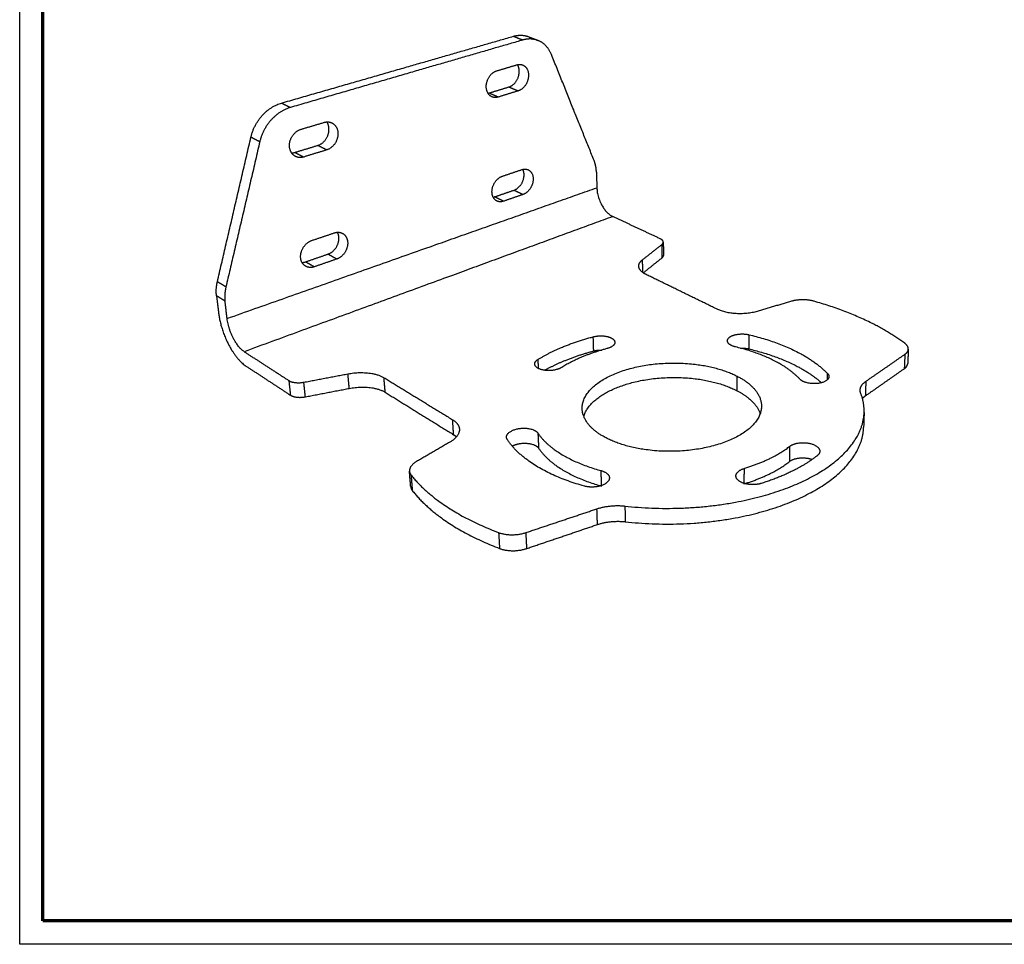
# Model space of a CAD drawing. Header units: millimetres. Extents: x 18103 to 19103, y -4769 to -3769.
# Tile 1 of 7: x 18103 to 18737, y -4769 to -4174. Entities that reach past the tile are written whole.
import ezdxf

# ---------------------------------------------------------------- set-up
doc = ezdxf.new("R2010")
doc.units = ezdxf.units.MM
doc.layers.add('ROXX NEO mini i_Mount 90°', color=7, linetype='Continuous', true_color=0x000000)

msp = doc.modelspace()

# ---------------------------------------------------------------- linework, layer by layer
at = {"layer": 'ROXX NEO mini i_Mount 90°', "color": 18, "true_color": 0x000000}
for p, q in [((18103.31, -4769.19), (18103.31, -3769.19)), ((19103.31, -4769.19), (18103.31, -4769.19))]:
    msp.add_line(p, q, dxfattribs=at)
at = {"layer": 'ROXX NEO mini i_Mount 90°', "color": 18, "lineweight": 70, "true_color": 0x000000}
for p, q in [((18118.31, -4754.19), (18118.31, -3784.19)), ((19088.31, -4754.19), (18118.31, -4754.19))]:
    msp.add_line(p, q, dxfattribs=at)
at = {"layer": 'ROXX NEO mini i_Mount 90°', "color": 18, "true_color": 0x000000}
for points, weights in [([(18271.87, -4227.87), (18349.57, -4205.51), (18421.22, -4184.89)], [771.130758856, 803.657774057, 836.184789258]), ([(18271.87, -4227.87), (18349.57, -4205.51), (18421.22, -4184.89)], [771.130758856, 803.657774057, 836.184789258]), ([(18421.22, -4184.89), (18426.41, -4183.39), (18431.01, -4185.22)], [836.184789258, 809.773094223, 841.679134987]), ([(18421.22, -4184.89), (18426.41, -4183.39), (18431.01, -4185.22)], [836.184789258, 809.773094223, 841.679134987]), ([(18431.01, -4185.22), (18434.01, -4186.41), (18437.03, -4187.61)], [730.612182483, 728.907958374, 727.203734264]), ([(18431.01, -4185.22), (18434.01, -4186.41), (18437.03, -4187.61)], [730.612182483, 728.907958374, 727.203734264]), ([(18445.63, -4196.67), (18442.93, -4189.96), (18437.03, -4187.61)], [845.031922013, 794.755474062, 837.752537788]), ([(18445.63, -4196.67), (18442.93, -4189.96), (18437.03, -4187.61)], [845.031922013, 794.755474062, 837.752537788]), ([(18473.1, -4264.9), (18459.65, -4231.49), (18445.63, -4196.67)], [880.675510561, 862.853716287, 845.031922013]), ([(18473.1, -4264.9), (18459.65, -4231.49), (18445.63, -4196.67)], [880.675510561, 862.853716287, 845.031922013]), ([(18410.44, -4207.13), (18416.95, -4205.18), (18423.42, -4203.25)], [828.325169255, 831.365851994, 834.406534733]), ([(18410.44, -4207.13), (18416.95, -4205.18), (18423.42, -4203.25)], [828.325169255, 831.365851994, 834.406534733]), ([(18423.42, -4203.25), (18425.4, -4202.66), (18427.15, -4203.38)], [834.406534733, 804.364352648, 836.504274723]), ([(18423.42, -4203.25), (18425.4, -4202.66), (18427.15, -4203.38)], [834.406534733, 804.364352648, 836.504274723]), ([(18405.39, -4221.44), (18411.85, -4219.46), (18418.27, -4217.5)], [837.194275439, 840.234958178, 843.275640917]), ([(18405.39, -4221.44), (18411.85, -4219.46), (18418.27, -4217.5)], [837.194275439, 840.234958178, 843.275640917]), ([(18404.82, -4221.59), (18405.1, -4221.53), (18405.39, -4221.44)], [828.665418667, 832.265003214, 837.194275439]), ([(18404.82, -4221.59), (18405.1, -4221.53), (18405.39, -4221.44)], [828.665418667, 832.265003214, 837.194275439]), ([(18252.2, -4249.76), (18256.25, -4232.36), (18271.87, -4227.87)], [766.91821672, 631.889292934, 771.130758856]), ([(18252.2, -4249.76), (18256.25, -4232.36), (18271.87, -4227.87)], [766.91821672, 631.889292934, 771.130758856]), ([(18284.41, -4244.75), (18291.88, -4242.52), (18299.29, -4240.31)], [773.592879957, 776.633562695, 779.674245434]), ([(18284.41, -4244.75), (18291.88, -4242.52), (18299.29, -4240.31)], [773.592879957, 776.633562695, 779.674245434]), ([(18299.29, -4240.31), (18301.99, -4239.5), (18304.3, -4240.63)], [779.674245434, 740.803329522, 782.172553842]), ([(18299.29, -4240.31), (18301.99, -4239.5), (18304.3, -4240.63)], [779.674245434, 740.803329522, 782.172553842]), ([(18230.57, -4342.82), (18241.31, -4296.62), (18252.2, -4249.76)], [777.854881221, 772.38654897, 766.91821672]), ([(18230.57, -4342.82), (18241.31, -4296.62), (18252.2, -4249.76)], [777.854881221, 772.38654897, 766.91821672]), ([(18280.44, -4259.63), (18287.84, -4257.37), (18295.18, -4255.13)], [782.46198614, 785.502668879, 788.543351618]), ([(18280.44, -4259.63), (18287.84, -4257.37), (18295.18, -4255.13)], [782.46198614, 785.502668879, 788.543351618]), ([(18278.35, -4259.98), (18279.39, -4259.95), (18280.44, -4259.63)], [760.630905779, 765.253053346, 782.46198614]), ([(18278.35, -4259.98), (18279.39, -4259.95), (18280.44, -4259.63)], [760.630905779, 765.253053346, 782.46198614]), ([(18474.56, -4272.24), (18474.44, -4268.23), (18473.1, -4264.9)], [883.763613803, 867.146082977, 880.675510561]), ([(18474.56, -4272.24), (18474.44, -4268.23), (18473.1, -4264.9)], [883.763613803, 867.146082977, 880.675510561]), ([(18413.96, -4274.95), (18420.31, -4272.81), (18426.61, -4270.68)], [848.544524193, 851.585206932, 854.625889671]), ([(18413.96, -4274.95), (18420.31, -4272.81), (18426.61, -4270.68)], [848.544524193, 851.585206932, 854.625889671]), ([(18426.61, -4270.68), (18428.79, -4269.95), (18430.64, -4270.81)], [854.625889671, 815.910600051, 856.996726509]), ([(18426.61, -4270.68), (18428.79, -4269.95), (18430.64, -4270.81)], [854.625889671, 815.910600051, 856.996726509]), ([(18474.56, -4272.24), (18474.71, -4277.3), (18474.87, -4282.34)], [883.763613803, 885.373461, 886.983308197]), ([(18474.56, -4272.24), (18474.71, -4277.3), (18474.87, -4282.34)], [883.763613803, 885.373461, 886.983308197]), ([(18409, -4288.22), (18415.29, -4286.06), (18421.55, -4283.91)], [857.413630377, 860.454313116, 863.494995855]), ([(18409, -4288.22), (18415.29, -4286.06), (18421.55, -4283.91)], [857.413630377, 860.454313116, 863.494995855]), ([(18474.87, -4282.34), (18475.29, -4296.3), (18485.1, -4300.9)], [886.983308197, 630.369077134, 884.932169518]), ([(18474.87, -4282.34), (18475.29, -4296.3), (18485.1, -4300.9)], [886.983308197, 630.369077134, 884.932169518]), ([(18408.14, -4288.45), (18408.57, -4288.37), (18409, -4288.22)], [843.351542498, 848.752776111, 857.413630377]), ([(18408.14, -4288.45), (18408.57, -4288.37), (18409, -4288.22)], [843.351542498, 848.752776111, 857.413630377]), ([(18515.66, -4315.19), (18500.21, -4307.96), (18485.1, -4300.9)], [865.164337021, 875.04825327, 884.932169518]), ([(18515.66, -4315.19), (18500.21, -4307.96), (18485.1, -4300.9)], [865.164337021, 875.04825327, 884.932169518]), ([(18291.39, -4316.29), (18298.64, -4313.84), (18305.84, -4311.42)], [793.812234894, 796.852917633, 799.893600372]), ([(18291.39, -4316.29), (18298.64, -4313.84), (18305.84, -4311.42)], [793.812234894, 796.852917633, 799.893600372]), ([(18305.84, -4311.42), (18308.77, -4310.43), (18311.17, -4311.74)], [799.893600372, 750.77863273, 802.683057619]), ([(18305.84, -4311.42), (18308.77, -4310.43), (18311.17, -4311.74)], [799.893600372, 750.77863273, 802.683057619]), ([(18517.61, -4317.33), (18517.59, -4316.09), (18515.66, -4315.19)], [862.271514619, 809.221241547, 865.164337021]), ([(18517.61, -4317.33), (18517.59, -4316.09), (18515.66, -4315.19)], [862.271514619, 809.221241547, 865.164337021]), ([(18517.61, -4317.33), (18517.68, -4321.6), (18517.74, -4325.86)], [736.890913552, 738.042867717, 739.194821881]), ([(18517.61, -4317.33), (18517.68, -4321.6), (18517.74, -4325.86)], [736.890913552, 738.042867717, 739.194821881]), ([(18287.44, -4330.01), (18294.63, -4327.54), (18301.76, -4325.09)], [802.681341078, 805.722023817, 808.762706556]), ([(18287.44, -4330.01), (18294.63, -4327.54), (18301.76, -4325.09)], [802.681341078, 805.722023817, 808.762706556]), ([(18504.46, -4337.32), (18510.67, -4332.38), (18516.78, -4327.51)], [849.992983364, 856.388848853, 862.784714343]), ([(18504.46, -4337.32), (18510.67, -4332.38), (18516.78, -4327.51)], [849.992983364, 856.388848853, 862.784714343]), ([(18516.78, -4327.51), (18517.75, -4326.73), (18517.74, -4325.86)], [862.784714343, 836.304291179, 864.96742861]), ([(18516.78, -4327.51), (18517.75, -4326.73), (18517.74, -4325.86)], [862.784714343, 836.304291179, 864.96742861]), ([(18285.09, -4330.44), (18286.26, -4330.41), (18287.44, -4330.01)], [775.117396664, 780.228511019, 802.681341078]), ([(18285.09, -4330.44), (18286.26, -4330.41), (18287.44, -4330.01)], [775.117396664, 780.228511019, 802.681341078]), ([(18506.58, -4338.21), (18501.91, -4335.93), (18501.85, -4332.85)], [835.115781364, 786.818295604, 841.918594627]), ([(18506.58, -4338.21), (18501.91, -4335.93), (18501.85, -4332.85)], [835.115781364, 786.818295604, 841.918594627]), ([(18552.28, -4360.5), (18529.05, -4349.17), (18506.58, -4338.21)], [807.938287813, 821.527034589, 835.115781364]), ([(18552.28, -4360.5), (18529.05, -4349.17), (18506.58, -4338.21)], [807.938287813, 821.527034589, 835.115781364]), ([(18230.02, -4351.91), (18229.48, -4347.49), (18230.57, -4342.82)], [779.685160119, 764.877262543, 777.854881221]), ([(18230.02, -4351.91), (18229.48, -4347.49), (18230.57, -4342.82)], [779.685160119, 764.877262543, 777.854881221]), ([(18230.02, -4351.91), (18230.7, -4357.48), (18231.37, -4363.02)], [779.685160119, 781.295007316, 782.904854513]), ([(18230.02, -4351.91), (18230.7, -4357.48), (18231.37, -4363.02)], [779.685160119, 781.295007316, 782.904854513]), ([(18614.7, -4355.4), (18607.31, -4353.31), (18600.21, -4355.4)], [813.996971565, 685.330858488, 814.001027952]), ([(18614.7, -4355.4), (18607.31, -4353.31), (18600.21, -4355.4)], [813.996971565, 685.330858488, 814.001027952]), ([(18578.01, -4361.95), (18563.83, -4366.14), (18552.28, -4360.5)], [806.234818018, 613.868699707, 807.938287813]), ([(18578.01, -4361.95), (18563.83, -4366.14), (18552.28, -4360.5)], [806.234818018, 613.868699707, 807.938287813]), ([(18600.21, -4355.4), (18589.16, -4358.66), (18578.01, -4361.95)], [814.001027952, 810.117922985, 806.234818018]), ([(18600.21, -4355.4), (18589.16, -4358.66), (18578.01, -4361.95)], [814.001027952, 810.117922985, 806.234818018]), ([(18673.11, -4382.48), (18650.38, -4365.53), (18614.7, -4355.4)], [782.821398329, 777.756766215, 813.996971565]), ([(18673.11, -4382.48), (18650.38, -4365.53), (18614.7, -4355.4)], [782.821398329, 777.756766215, 813.996971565]), ([(18231.37, -4363.02), (18234.35, -4387.5), (18248.94, -4397.07)], [782.904854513, 558.680795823, 779.623032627]), ([(18231.37, -4363.02), (18234.35, -4387.5), (18248.94, -4397.07)], [782.904854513, 558.680795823, 779.623032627]), ([(18605.54, -4405.52), (18592.33, -4391.52), (18564.14, -4384.79)], [758.120197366, 726.332677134, 780.279290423]), ([(18605.54, -4405.52), (18592.33, -4391.52), (18564.14, -4384.79)], [758.120197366, 726.332677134, 780.279290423]), ([(18567.31, -4385.58), (18570.11, -4385.43), (18572.64, -4386.04)], [742.624279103, 734.857979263, 791.723401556]), ([(18567.31, -4385.58), (18570.11, -4385.43), (18572.64, -4386.04)], [742.624279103, 734.857979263, 791.723401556]), ([(18572.64, -4386.04), (18602.95, -4393.26), (18619.56, -4407.83)], [791.723401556, 741.434666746, 759.48546834]), ([(18572.64, -4386.04), (18602.95, -4393.26), (18619.56, -4407.83)], [791.723401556, 741.434666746, 759.48546834]), ([(18675.37, -4386.24), (18675.46, -4384.24), (18673.11, -4382.48)], [778.687981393, 746.087721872, 782.821398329]), ([(18675.37, -4386.24), (18675.46, -4384.24), (18673.11, -4382.48)], [778.687981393, 746.087721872, 782.821398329]), ([(18441.25, -4399.81), (18454.84, -4392.18), (18472.84, -4387.38)], [772.637007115, 768.664591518, 790.226291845]), ([(18441.25, -4399.81), (18454.84, -4392.18), (18472.84, -4387.38)], [772.637007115, 768.664591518, 790.226291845]), ([(18472.84, -4387.38), (18475.35, -4386.71), (18478.16, -4386.78)], [790.226291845, 733.705643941, 741.431554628]), ([(18472.84, -4387.38), (18475.35, -4386.71), (18478.16, -4386.78)], [790.226291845, 733.705643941, 741.431554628]), ([(18675.37, -4386.24), (18675.17, -4390.85), (18674.97, -4395.44)], [670.438942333, 671.599513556, 672.760084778]), ([(18675.37, -4386.24), (18675.17, -4390.85), (18674.97, -4395.44)], [670.438942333, 671.599513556, 672.760084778]), ([(18248.94, -4397.07), (18263.08, -4406.33), (18277.58, -4415.84)], [779.623032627, 769.739116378, 759.855200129]), ([(18248.94, -4397.07), (18263.08, -4406.33), (18277.58, -4415.84)], [779.623032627, 769.739116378, 759.855200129]), ([(18647.69, -4416.33), (18660.37, -4407.46), (18672.76, -4398.79)], [759.349397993, 768.558456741, 777.767515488]), ([(18647.69, -4416.33), (18660.37, -4407.46), (18672.76, -4398.79)], [759.349397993, 768.558456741, 777.767515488]), ([(18672.76, -4398.79), (18674.89, -4397.29), (18674.97, -4395.44)], [777.767515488, 750.074787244, 781.383895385]), ([(18672.76, -4398.79), (18674.89, -4397.29), (18674.97, -4395.44)], [777.767515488, 750.074787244, 781.383895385]), ([(18287.21, -4416.89), (18301.39, -4414.17), (18315.47, -4411.46)], [758.781079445, 761.576797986, 764.372516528]), ([(18287.21, -4416.89), (18301.39, -4414.17), (18315.47, -4411.46)], [758.781079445, 761.576797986, 764.372516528]), ([(18315.47, -4411.46), (18330.08, -4408.66), (18338.61, -4413.96)], [764.372516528, 628.530033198, 761.794626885]), ([(18315.47, -4411.46), (18330.08, -4408.66), (18338.61, -4413.96)], [764.372516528, 628.530033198, 761.794626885]), ([(18277.58, -4415.84), (18281, -4418.08), (18287.21, -4416.89)], [759.855200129, 620.560104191, 758.781079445]), ([(18277.58, -4415.84), (18281, -4418.08), (18287.21, -4416.89)], [759.855200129, 620.560104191, 758.781079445]), ([(18338.61, -4413.96), (18360.23, -4427.37), (18382.66, -4441.28)], [761.794626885, 748.20588011, 734.617133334]), ([(18338.61, -4413.96), (18360.23, -4427.37), (18382.66, -4441.28)], [761.794626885, 748.20588011, 734.617133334]), ([(18565.21, -4413.02), (18577.14, -4419.22), (18579.98, -4427.77)], [762.764618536, 713.56725981, 728.99812727]), ([(18565.21, -4413.02), (18577.14, -4419.22), (18579.98, -4427.77)], [762.764618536, 713.56725981, 728.99812727]), ([(18646.91, -4427.06), (18647.12, -4420.77), (18644.74, -4414.62)], [736.398645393, 738.679625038, 748.786907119]), ([(18646.91, -4427.06), (18647.12, -4420.77), (18644.74, -4414.62)], [736.398645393, 738.679625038, 748.786907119]), ([(18645.86, -4417.91), (18646.63, -4417.08), (18647.69, -4416.33)], [744.428541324, 748.934973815, 759.349397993]), ([(18645.86, -4417.91), (18646.63, -4417.08), (18647.69, -4416.33)], [744.428541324, 748.934973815, 759.349397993]), ([(18478.9, -4442.31), (18465.79, -4434.75), (18465.43, -4424.71)], [721.756102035, 688.383335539, 738.705896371]), ([(18478.9, -4442.31), (18465.79, -4434.75), (18465.43, -4424.71)], [721.756102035, 688.383335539, 738.705896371]), ([(18646.91, -4427.06), (18646.74, -4431.86), (18646.58, -4436.64)], [628.78576122, 629.93673586, 631.0877105]), ([(18646.91, -4427.06), (18646.74, -4431.86), (18646.58, -4436.64)], [628.78576122, 629.93673586, 631.0877105]), ([(18382.66, -4441.28), (18383.68, -4441.91), (18384.48, -4442.63)], [734.617133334, 725.48354718, 720.667007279]), ([(18382.66, -4441.28), (18383.68, -4441.91), (18384.48, -4442.63)], [734.617133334, 725.48354718, 720.667007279]), ([(18380.11, -4446.15), (18369.49, -4452.32), (18358.71, -4458.59)], [718.15691568, 712.455060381, 706.753205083]), ([(18380.11, -4446.15), (18369.49, -4452.32), (18358.71, -4458.59)], [718.15691568, 712.455060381, 706.753205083]), ([(18466.8, -4474.36), (18430.09, -4464.16), (18417.18, -4444.31)], [692.797319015, 659.43765688, 719.880654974]), ([(18466.8, -4474.36), (18430.09, -4464.16), (18417.18, -4444.31)], [692.797319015, 659.43765688, 719.880654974]), ([(18437.36, -4449.94), (18448.2, -4466.08), (18477.93, -4474.31)], [726.400523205, 668.66048939, 704.241430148]), ([(18437.36, -4449.94), (18448.2, -4466.08), (18477.93, -4474.31)], [726.400523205, 668.66048939, 704.241430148]), ([(18358.71, -4458.59), (18353.96, -4461.35), (18354.23, -4464.78)], [706.753205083, 645.730313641, 701.206859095]), ([(18358.71, -4458.59), (18353.96, -4461.35), (18354.23, -4464.78)], [706.753205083, 645.730313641, 701.206859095]), ([(18355.01, -4474.7), (18354.62, -4469.75), (18354.23, -4464.78)], [633.335979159, 632.123155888, 630.910332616]), ([(18355.01, -4474.7), (18354.62, -4469.75), (18354.23, -4464.78)], [633.335979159, 632.123155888, 630.910332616]), ([(18355.01, -4474.7), (18355.12, -4476.02), (18356.05, -4477.21)], [703.902773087, 693.293483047, 701.699322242]), ([(18355.01, -4474.7), (18355.12, -4476.02), (18356.05, -4477.21)], [703.902773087, 693.293483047, 701.699322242]), ([(18356.05, -4477.21), (18373.83, -4499.81), (18412.22, -4514.49)], [701.699322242, 661.784369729, 670.523749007]), ([(18356.05, -4477.21), (18373.83, -4499.81), (18412.22, -4514.49)], [701.699322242, 661.784369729, 670.523749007]), ([(18429.81, -4514.49), (18452.74, -4506.72), (18475.25, -4499.08)], [670.519692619, 676.791290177, 683.062887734]), ([(18429.81, -4514.49), (18452.74, -4506.72), (18475.25, -4499.08)], [670.519692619, 676.791290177, 683.062887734]), ([(18475.25, -4499.08), (18483.72, -4496.21), (18493.17, -4497.28)], [683.062887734, 634.178724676, 684.559369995]), ([(18475.25, -4499.08), (18483.72, -4496.21), (18493.17, -4497.28)], [683.062887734, 634.178724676, 684.559369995]), ([(18412.22, -4514.49), (18420.5, -4517.65), (18429.81, -4514.49)], [670.523749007, 560.681114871, 670.519692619]), ([(18412.22, -4514.49), (18420.5, -4517.65), (18429.81, -4514.49)], [670.523749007, 560.681114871, 670.519692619])]:
    msp.add_rational_spline(points, weights, degree=2, dxfattribs=at)
at = {"layer": 'ROXX NEO mini i_Mount 90°', "color": 18, "lineweight": -3, "true_color": 0x000000}
for points, weights in [([(18427.23, -4187.29), (18355.47, -4208.11), (18277.62, -4230.7)], [832.258192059, 799.731176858, 767.204161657]), ([(18421.22, -4184.89), (18424.22, -4186.09), (18427.23, -4187.29)], [836.184789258, 834.221490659, 832.258192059]), ([(18437.03, -4187.61), (18432.43, -4185.78), (18427.23, -4187.29)], [837.752537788, 805.981664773, 832.258192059]), ([(18431.01, -4185.22), (18432.53, -4185.83), (18433.88, -4186.77)], [841.679134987, 830.132857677, 825.275982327]), ([(18424.21, -4220.04), (18417.79, -4222.02), (18411.31, -4224.01)], [839.349043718, 836.308360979, 833.26767824]), ([(18418.27, -4217.5), (18421.24, -4218.77), (18424.21, -4220.04)], [843.275640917, 841.312342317, 839.349043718]), ([(18411.31, -4224.01), (18408.34, -4222.72), (18405.39, -4221.44)], [833.26767824, 835.23097684, 837.194275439]), ([(18411.31, -4224.01), (18409.2, -4224.66), (18407.34, -4223.86)], [833.26767824, 798.028414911, 831.04817151]), ([(18277.62, -4230.7), (18261.97, -4235.24), (18257.89, -4252.71)], [767.204161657, 628.645537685, 762.991619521]), ([(18271.87, -4227.87), (18274.74, -4229.28), (18277.62, -4230.7)], [771.130758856, 769.167460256, 767.204161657]), ([(18257.89, -4252.71), (18246.9, -4299.8), (18236.06, -4346.21)], [762.991619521, 768.459951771, 773.928284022]), ([(18252.2, -4249.76), (18255.04, -4251.23), (18257.89, -4252.71)], [766.91821672, 764.954918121, 762.991619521]), ([(18300.92, -4258.03), (18293.57, -4260.3), (18286.15, -4262.58)], [784.616754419, 781.57607168, 778.535388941]), ([(18300.92, -4258.03), (18298.04, -4256.58), (18295.18, -4255.13)], [784.616754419, 786.580053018, 788.543351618]), ([(18280.44, -4259.63), (18283.29, -4261.1), (18286.15, -4262.58)], [782.46198614, 780.498687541, 778.535388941]), ([(18286.15, -4262.58), (18283.26, -4263.47), (18280.81, -4262.2)], [778.535388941, 733.064744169, 775.889279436]), ([(18236.83, -4366.49), (18363.57, -4321.68), (18474.87, -4282.34)], [778.978257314, 832.980782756, 886.983308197]), ([(18421.55, -4283.91), (18424.45, -4285.29), (18427.37, -4286.69)], [863.494995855, 861.531697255, 859.568398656]), ([(18414.8, -4291.04), (18411.89, -4289.63), (18409, -4288.22)], [853.487033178, 855.450331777, 857.413630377]), ([(18414.8, -4291.04), (18412.48, -4291.84), (18410.54, -4290.89)], [853.487033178, 808.944554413, 850.995492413]), ([(18427.37, -4286.69), (18421.1, -4288.86), (18414.8, -4291.04)], [859.568398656, 856.527715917, 853.487033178]), ([(18485.1, -4300.9), (18374.19, -4341.55), (18247.86, -4387.85)], [884.932169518, 830.929644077, 776.927118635]), ([(18504.29, -4328.68), (18510.52, -4323.78), (18516.65, -4318.96)], [847.297069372, 853.692934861, 860.088800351]), ([(18516.65, -4318.96), (18517.62, -4318.19), (18517.61, -4317.33)], [860.088800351, 833.694230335, 862.271514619]), ([(18516.65, -4318.96), (18516.71, -4323.24), (18516.78, -4327.51)], [860.088800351, 861.436757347, 862.784714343]), ([(18307.39, -4328.26), (18300.24, -4330.73), (18293.04, -4333.23)], [804.836109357, 801.795426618, 798.754743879]), ([(18307.39, -4328.26), (18304.57, -4326.67), (18301.76, -4325.09)], [804.836109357, 806.799407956, 808.762706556]), ([(18501.85, -4332.85), (18501.8, -4330.64), (18504.29, -4328.68)], [841.918594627, 816.46149444, 847.297069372]), ([(18504.46, -4336.95), (18504.37, -4332.82), (18504.29, -4328.68)], [849.875873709, 848.586471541, 847.297069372]), ([(18293.04, -4333.23), (18289.92, -4334.31), (18287.4, -4332.85)], [798.754743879, 742.390449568, 795.822074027]), ([(18287.44, -4330.01), (18290.23, -4331.61), (18293.04, -4333.23)], [802.681341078, 800.718042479, 798.754743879]), ([(18236.06, -4346.21), (18233.31, -4344.51), (18230.57, -4342.82)], [773.928284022, 775.891582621, 777.854881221]), ([(18236.06, -4346.21), (18234.97, -4350.9), (18235.5, -4355.34)], [773.928284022, 761.018937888, 775.75856292]), ([(18235.5, -4355.34), (18232.75, -4353.62), (18230.02, -4351.91)], [775.75856292, 777.72186152, 779.685160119]), ([(18236.83, -4366.49), (18236.17, -4360.92), (18235.5, -4355.34)], [778.978257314, 777.368410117, 775.75856292]), ([(18247.86, -4387.85), (18238.68, -4381.9), (18236.83, -4366.49)], [776.927118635, 553.997973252, 778.978257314]), ([(18437.06, -4392.76), (18451.81, -4383.71), (18472.55, -4378.26)], [771.603772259, 762.943009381, 787.530377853]), ([(18472.84, -4387.38), (18472.7, -4382.83), (18472.55, -4378.26)], [790.226291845, 788.878334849, 787.530377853]), ([(18572.69, -4376.92), (18572.66, -4381.49), (18572.64, -4386.04)], [789.027487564, 790.37544456, 791.723401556]), ([(18572.69, -4376.92), (18606.93, -4384.98), (18623.33, -4401.86)], [789.027487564, 733.02217916, 761.944151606]), ([(18481.3, -4385.9), (18464.23, -4390.46), (18452.21, -4397.99)], [779.054382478, 755.744247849, 766.023523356]), ([(18486.43, -4381.79), (18486.51, -4384.52), (18481.3, -4385.9)], [783.586137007, 665.455080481, 779.054382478]), ([(18564.14, -4384.79), (18558.93, -4383.54), (18558.93, -4380.83)], [780.279290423, 666.71883724, 784.655862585]), ([(18247.86, -4387.85), (18262.04, -4397.03), (18276.58, -4406.45)], [776.927118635, 767.043202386, 757.159286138]), ([(18648.01, -4406.94), (18660.73, -4398.14), (18673.15, -4389.55)], [756.653484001, 765.862542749, 775.071601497]), ([(18673.15, -4389.55), (18672.95, -4394.18), (18672.76, -4398.79)], [775.071601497, 776.419558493, 777.767515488]), ([(18673.15, -4389.55), (18675.29, -4388.07), (18675.37, -4386.24)], [775.071601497, 747.480229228, 778.687981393]), ([(18434.88, -4395.84), (18434.8, -4394.15), (18437.06, -4392.76)], [768.308361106, 722.506245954, 771.603772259]), ([(18437.34, -4398.7), (18437.2, -4395.74), (18437.06, -4392.76)], [773.329978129, 772.466875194, 771.603772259]), ([(18286.24, -4407.49), (18300.48, -4404.79), (18314.61, -4402.11)], [756.085165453, 758.880883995, 761.676602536]), ([(18314.61, -4402.11), (18329.27, -4399.34), (18337.83, -4404.58)], [761.676602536, 626.32166974, 759.098712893]), ([(18315.47, -4411.46), (18315.04, -4406.8), (18314.61, -4402.11)], [764.372516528, 763.024559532, 761.676602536]), ([(18338.61, -4413.96), (18338.22, -4409.28), (18337.83, -4404.58)], [761.794626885, 760.446669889, 759.098712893]), ([(18337.83, -4404.58), (18359.52, -4417.87), (18382.01, -4431.66)], [759.098712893, 745.509966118, 731.921219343]), ([(18565.21, -4413.02), (18565.22, -4408.34), (18565.23, -4403.65)], [762.764618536, 761.41666154, 760.068704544]), ([(18565.23, -4403.65), (18580.93, -4411.72), (18580.84, -4423.02)], [760.068704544, 697.024995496, 740.376598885]), ([(18623.23, -4405.93), (18623.28, -4403.9), (18623.33, -4401.86)], [763.116331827, 762.530241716, 761.944151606]), ([(18623.33, -4401.86), (18624.3, -4402.86), (18624.28, -4403.95)], [761.944151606, 741.288584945, 759.760391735]), ([(18276.58, -4406.45), (18277.08, -4411.15), (18277.58, -4415.84)], [757.159286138, 758.507243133, 759.855200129]), ([(18276.58, -4406.45), (18280.01, -4408.67), (18286.24, -4407.49)], [757.159286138, 618.351740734, 756.085165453]), ([(18287.21, -4416.89), (18286.72, -4412.2), (18286.24, -4407.49)], [758.781079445, 757.433122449, 756.085165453]), ([(18644.36, -4412.48), (18644.46, -4409.39), (18648.01, -4406.94)], [750.962023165, 723.156729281, 756.653484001]), ([(18648.01, -4406.94), (18647.85, -4411.64), (18647.69, -4416.33)], [756.653484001, 758.001440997, 759.349397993]), ([(18644.74, -4414.62), (18644.32, -4413.55), (18644.36, -4412.48)], [748.786907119, 745.999258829, 750.962023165]), ([(18382.01, -4431.66), (18386.15, -4434.19), (18386.37, -4437.64)], [731.921219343, 696.520745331, 726.175518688]), ([(18382.66, -4441.28), (18382.34, -4436.48), (18382.01, -4431.66)], [734.617133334, 733.269176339, 731.921219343]), ([(18386.37, -4437.64), (18386.68, -4442.33), (18380.11, -4446.15)], [726.175518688, 665.771265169, 718.15691568]), ([(18417.18, -4444.31), (18416.74, -4443.63), (18416.7, -4442.9)], [719.880654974, 713.492265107, 721.203607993]), ([(18436.91, -4440.24), (18447.78, -4456.24), (18477.62, -4464.4)], [723.704609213, 666.127158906, 701.545516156]), ([(18436.91, -4440.24), (18437.14, -4445.1), (18437.36, -4449.94)], [723.704609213, 725.052566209, 726.400523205]), ([(18569.6, -4463.03), (18587.66, -4457.51), (18599.13, -4448.69)], [702.770424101, 690.955394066, 715.801283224]), ([(18598.98, -4458.46), (18599.06, -4453.58), (18599.13, -4448.69)], [718.497197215, 717.149240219, 715.801283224]), ([(18616.74, -4454.76), (18602.82, -4465.74), (18580.61, -4472.64)], [710.22103432, 683.756632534, 694.294428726]), ([(18618.37, -4451.99), (18618.33, -4453.51), (18616.74, -4454.76)], [712.759100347, 684.390203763, 710.22103432]), ([(18569.56, -4472.93), (18587.55, -4467.36), (18598.98, -4458.46)], [705.466338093, 693.587404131, 718.497197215]), ([(18354.23, -4464.78), (18354.34, -4466.1), (18355.27, -4467.27)], [701.206859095, 690.633797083, 699.003408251]), ([(18355.27, -4467.27), (18373.1, -4489.68), (18411.63, -4504.24)], [699.003408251, 659.170139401, 667.827835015]), ([(18355.27, -4467.27), (18355.66, -4472.25), (18356.05, -4477.21)], [699.003408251, 700.351365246, 701.699322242]), ([(18477.92, -4473.96), (18477.77, -4469.19), (18477.62, -4464.4)], [704.145186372, 702.845351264, 701.545516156]), ([(18477.62, -4464.4), (18482.86, -4465.83), (18482.95, -4468.99)], [701.545516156, 608.926684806, 697.489682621]), ([(18564.4, -4467.78), (18564.41, -4464.62), (18569.6, -4463.03)], [698.55809553, 609.520064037, 702.770424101]), ([(18569.6, -4463.03), (18569.58, -4467.81), (18569.56, -4472.59)], [702.770424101, 704.071937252, 705.373450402]), ([(18474.92, -4488.96), (18483.42, -4486.12), (18492.91, -4487.18)], [680.366973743, 631.684468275, 681.863456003]), ([(18492.91, -4487.18), (18493.04, -4492.24), (18493.17, -4497.28)], [681.863456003, 683.211412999, 684.559369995]), ([(18429.29, -4504.24), (18452.32, -4496.53), (18474.92, -4488.96)], [667.823778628, 674.095376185, 680.366973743]), ([(18475.25, -4499.08), (18475.09, -4494.03), (18474.92, -4488.96)], [683.062887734, 681.714930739, 680.366973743]), ([(18411.63, -4504.24), (18411.93, -4509.37), (18412.22, -4514.49)], [667.827835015, 669.175792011, 670.523749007]), ([(18411.63, -4504.24), (18419.94, -4507.37), (18429.29, -4504.24)], [667.827835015, 558.418336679, 667.823778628]), ([(18429.81, -4514.49), (18429.55, -4509.38), (18429.29, -4504.24)], [670.519692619, 669.171735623, 667.823778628])]:
    msp.add_rational_spline(points, weights, degree=2, dxfattribs=at)
for points, weights, knots in [([(18407.34, -4223.86), (18402.64, -4221.81), (18403.84, -4215.28), (18405.05, -4208.74), (18410.44, -4207.13)], [831.04817151, 663.370883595, 826.887683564, 661.67160448, 828.325169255], [3.166631, 3.166631, 3.166631, 10.222695, 10.222695, 17.27876, 17.27876, 17.27876]), ([(18427.15, -4203.38), (18431.86, -4205.33), (18430.7, -4211.87), (18429.54, -4218.4), (18424.21, -4220.04)], [836.504274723, 669.036399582, 840.765261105, 670.821501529, 839.349043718], [3.005127, 3.005127, 3.005127, 10.141943, 10.141943, 17.27876, 17.27876, 17.27876]), ([(18280.81, -4262.2), (18275.86, -4259.64), (18277.21, -4253.07), (18278.56, -4246.5), (18284.41, -4244.75)], [775.889279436, 630.966305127, 772.087706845, 629.559732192, 773.592879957], [3.731103, 3.731103, 3.731103, 10.504931, 10.504931, 17.27876, 17.27876, 17.27876]), ([(18304.3, -4240.63), (18309.29, -4243.07), (18308, -4249.67), (18306.72, -4256.24), (18300.92, -4258.03)], [782.172553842, 636.886695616, 786.099656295, 638.393333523, 784.616754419], [3.535562, 3.535562, 3.535562, 10.407161, 10.407161, 17.27876, 17.27876, 17.27876]), ([(18430.64, -4270.81), (18434.9, -4272.78), (18433.64, -4278.87), (18432.38, -4284.95), (18427.37, -4286.69)], [856.996726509, 693.743519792, 861.031094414, 695.337587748, 859.568398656], [3.366962, 3.366962, 3.366962, 10.322861, 10.322861, 17.27876, 17.27876, 17.27876]), ([(18410.54, -4290.89), (18406.29, -4288.82), (18407.59, -4282.75), (18408.89, -4276.66), (18413.96, -4274.95)], [850.995492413, 687.643815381, 847.062671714, 686.132562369, 848.544524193], [3.526611, 3.526611, 3.526611, 10.402685, 10.402685, 17.27876, 17.27876, 17.27876]), ([(18287.4, -4332.85), (18282.99, -4330.31), (18284.45, -4324.23), (18285.91, -4318.14), (18291.39, -4316.29)], [795.822074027, 655.155241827, 792.267363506, 653.938881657, 793.812234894], [4.111282, 4.111282, 4.111282, 10.695021, 10.695021, 17.27876, 17.27876, 17.27876]), ([(18311.17, -4311.74), (18315.61, -4314.17), (18314.21, -4320.28), (18312.81, -4326.38), (18307.39, -4328.26)], [802.683057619, 661.582223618, 806.361711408, 662.893035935, 804.836109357], [3.92103, 3.92103, 3.92103, 10.599895, 10.599895, 17.27876, 17.27876, 17.27876]), ([(18472.55, -4378.26), (18477.27, -4377.02), (18481.81, -4378.17), (18486.37, -4379.33), (18486.43, -4381.79)], [787.530377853, 688.377901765, 787.627303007, 686.117733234, 783.586137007], [0, 0, 0, 5.614278, 5.614278, 11.228556, 11.228556, 11.228556]), ([(18558.93, -4380.83), (18558.93, -4378.36), (18563.45, -4377.08), (18567.96, -4375.81), (18572.69, -4376.92)], [784.655862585, 686.892229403, 788.845756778, 689.397905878, 789.027487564], [6.040735, 6.040735, 6.040735, 11.659747, 11.659747, 17.27876, 17.27876, 17.27876]), ([(18465.43, -4424.71), (18464.74, -4405.02), (18501.97, -4397.37), (18538.43, -4389.88), (18565.23, -4403.65)], [738.705896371, 618.396335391, 766.680533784, 631.500179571, 760.068704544], [21.113104, 21.113104, 21.113104, 60.036636, 60.036636, 98.960169, 98.960169, 98.960169]), ([(18624.28, -4403.95), (18624.18, -4407.71), (18616.51, -4408.35), (18608.82, -4409), (18605.54, -4405.52)], [759.760391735, 591.687917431, 755.191276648, 590.640272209, 758.120197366], [2.502619, 2.502619, 2.502619, 9.890689, 9.890689, 17.27876, 17.27876, 17.27876]), ([(18580.84, -4423.02), (18580.67, -4442.69), (18543.21, -4449.96), (18505.04, -4457.37), (18478.9, -4442.31)], [740.376598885, 598.049279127, 714.623560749, 586.818791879, 721.756102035], [24.185299, 24.185299, 24.185299, 61.572734, 61.572734, 98.960169, 98.960169, 98.960169]), ([(18492.91, -4487.18), (18552.35, -4493.82), (18600.25, -4474.41), (18645.93, -4455.91), (18646.91, -4427.06)], [681.863456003, 616.150615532, 692.753895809, 646.081299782, 736.398645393], [0, 0, 0, 57.379572, 57.379572, 114.759144, 114.759144, 114.759144]), ([(18416.7, -4442.9), (18416.45, -4438.41), (18425.29, -4437.26), (18434.1, -4436.11), (18436.91, -4440.24)], [721.203607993, 547.530236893, 726.541127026, 549.18707246, 723.704609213], [1.537325, 1.537325, 1.537325, 9.408043, 9.408043, 17.27876, 17.27876, 17.27876]), ([(18599.13, -4448.69), (18603.41, -4445.4), (18610.92, -4446.68), (18618.46, -4447.97), (18618.37, -4451.99)], [715.801283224, 573.462541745, 717.663381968, 571.555792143, 712.759100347], [0, 0, 0, 7.119832, 7.119832, 14.239665, 14.239665, 14.239665]), ([(18482.95, -4468.99), (18483.05, -4472.25), (18477.64, -4474.06), (18472.21, -4475.87), (18466.8, -4474.36)], [697.489682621, 600.334922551, 693.06496788, 597.620202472, 692.797319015], [5.681465, 5.681465, 5.681465, 11.480112, 11.480112, 17.27876, 17.27876, 17.27876])]:
    msp.add_rational_spline(points, weights, degree=2, knots=knots, dxfattribs=at)
at = {"layer": 'ROXX NEO mini i_Mount 90°', "color": 18, "true_color": 0x000000}
for points, weights, knots in [([(18418.27, -4217.5), (18423.59, -4215.88), (18424.73, -4209.38), (18425.37, -4205.76), (18423.75, -4203.16)], [843.275640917, 673.950247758, 844.691858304, 739.503194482, 760.996595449], [0, 0, 0, 7.136816, 7.136816, 11.488097, 11.488097, 11.488097]), ([(18418.27, -4217.5), (18423.59, -4215.88), (18424.73, -4209.38), (18425.37, -4205.76), (18423.75, -4203.16)], [843.275640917, 673.950247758, 844.691858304, 739.503194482, 760.996595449], [0, 0, 0, 7.136816, 7.136816, 11.488097, 11.488097, 11.488097]), ([(18295.18, -4255.13), (18300.96, -4253.36), (18302.23, -4246.81), (18303, -4242.86), (18301.04, -4240)], [788.543351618, 641.578369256, 790.026253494, 692.411161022, 720.219887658], [0, 0, 0, 6.871599, 6.871599, 11.344767, 11.344767, 11.344767]), ([(18295.18, -4255.13), (18300.96, -4253.36), (18302.23, -4246.81), (18303, -4242.86), (18301.04, -4240)], [788.543351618, 641.578369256, 790.026253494, 692.411161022, 720.219887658], [0, 0, 0, 6.871599, 6.871599, 11.344767, 11.344767, 11.344767]), ([(18421.55, -4283.91), (18426.56, -4282.18), (18427.8, -4276.13), (18428.46, -4272.94), (18427.23, -4270.52)], [863.494995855, 698.504930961, 864.957691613, 767.47266099, 781.733339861], [0, 0, 0, 6.955899, 6.955899, 10.991059, 10.991059, 10.991059]), ([(18421.55, -4283.91), (18426.56, -4282.18), (18427.8, -4276.13), (18428.46, -4272.94), (18427.23, -4270.52)], [863.494995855, 698.504930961, 864.957691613, 767.47266099, 781.733339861], [0, 0, 0, 6.955899, 6.955899, 10.991059, 10.991059, 10.991059]), ([(18301.76, -4325.09), (18307.17, -4323.22), (18308.56, -4317.16), (18309.36, -4313.68), (18307.87, -4311.02)], [808.762706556, 666.117817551, 810.288308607, 720.140255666, 740.30088676], [0, 0, 0, 6.678865, 6.678865, 10.817449, 10.817449, 10.817449]), ([(18301.76, -4325.09), (18307.17, -4323.22), (18308.56, -4317.16), (18309.36, -4313.68), (18307.87, -4311.02)], [808.762706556, 666.117817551, 810.288308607, 720.140255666, 740.30088676], [0, 0, 0, 6.678865, 6.678865, 10.817449, 10.817449, 10.817449]), ([(18452.21, -4397.99), (18447.95, -4400.66), (18441.48, -4399.85), (18435.03, -4399.05), (18434.88, -4395.84)], [766.023523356, 626.138966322, 764.053382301, 627.531467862, 768.308361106], [0, 0, 0, 6.695401, 6.695401, 13.390801, 13.390801, 13.390801]), ([(18452.21, -4397.99), (18447.95, -4400.66), (18441.48, -4399.85), (18435.03, -4399.05), (18434.88, -4395.84)], [766.023523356, 626.138966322, 764.053382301, 627.531467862, 768.308361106], [0, 0, 0, 6.695401, 6.695401, 13.390801, 13.390801, 13.390801]), ([(18466.42, -4429.45), (18471.39, -4413.08), (18502.17, -4406.68), (18538.5, -4399.12), (18565.21, -4413.02)], [712.512620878, 641.735202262, 769.376447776, 633.697713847, 762.764618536], [-72.316207, -72.316207, -72.316207, -38.923532, -38.923532, 0, 0, 0]), ([(18466.42, -4429.45), (18471.39, -4413.08), (18502.17, -4406.68), (18538.5, -4399.12), (18565.21, -4413.02)], [712.512620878, 641.735202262, 769.376447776, 633.697713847, 762.764618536], [-72.316207, -72.316207, -72.316207, -38.923532, -38.923532, 0, 0, 0]), ([(18493.17, -4497.28), (18552.38, -4503.98), (18600.09, -4484.41), (18645.6, -4465.74), (18646.58, -4436.64)], [684.559369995, 618.606659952, 695.4498098, 648.537344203, 739.094559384], [-128.655985, -128.655985, -128.655985, -71.276413, -71.276413, -13.896841, -13.896841, -13.896841]), ([(18493.17, -4497.28), (18552.38, -4503.98), (18600.09, -4484.41), (18645.6, -4465.74), (18646.58, -4436.64)], [684.559369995, 618.606659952, 695.4498098, 648.537344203, 739.094559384], [-128.655985, -128.655985, -128.655985, -71.276413, -71.276413, -13.896841, -13.896841, -13.896841]), ([(18420.38, -4448.56), (18422.66, -4447.34), (18425.78, -4446.93), (18434.56, -4445.77), (18437.36, -4449.94)], [640.678272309, 653.538170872, 729.237041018, 551.221819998, 726.400523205], [-11.186783, -11.186783, -11.186783, -7.870717, -7.870717, 0, 0, 0]), ([(18420.38, -4448.56), (18422.66, -4447.34), (18425.78, -4446.93), (18434.56, -4445.77), (18437.36, -4449.94)], [640.678272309, 653.538170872, 729.237041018, 551.221819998, 726.400523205], [-11.186783, -11.186783, -11.186783, -7.870717, -7.870717, 0, 0, 0]), ([(18598.98, -4458.46), (18603.24, -4455.14), (18610.73, -4456.44), (18612.22, -4456.7), (18613.52, -4457.17)], [718.497197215, 575.613181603, 720.35929596, 685.505505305, 666.941537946], [-17.27876, -17.27876, -17.27876, -10.158927, -10.158927, -8.466815, -8.466815, -8.466815]), ([(18598.98, -4458.46), (18603.24, -4455.14), (18610.73, -4456.44), (18612.22, -4456.7), (18613.52, -4457.17)], [718.497197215, 575.613181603, 720.35929596, 685.505505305, 666.941537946], [-17.27876, -17.27876, -17.27876, -10.158927, -10.158927, -8.466815, -8.466815, -8.466815]), ([(18580.61, -4472.64), (18575.26, -4474.31), (18569.81, -4472.66), (18564.39, -4471.03), (18564.4, -4467.78)], [694.294428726, 598.964765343, 694.27501687, 601.430750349, 698.55809553], [0, 0, 0, 5.793152, 5.793152, 11.586303, 11.586303, 11.586303]), ([(18580.61, -4472.64), (18575.26, -4474.31), (18569.81, -4472.66), (18564.39, -4471.03), (18564.4, -4467.78)], [694.294428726, 598.964765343, 694.27501687, 601.430750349, 698.55809553], [0, 0, 0, 5.793152, 5.793152, 11.586303, 11.586303, 11.586303])]:
    msp.add_rational_spline(points, weights, degree=2, knots=knots, dxfattribs=at)

doc.saveas('drawing.dxf')
